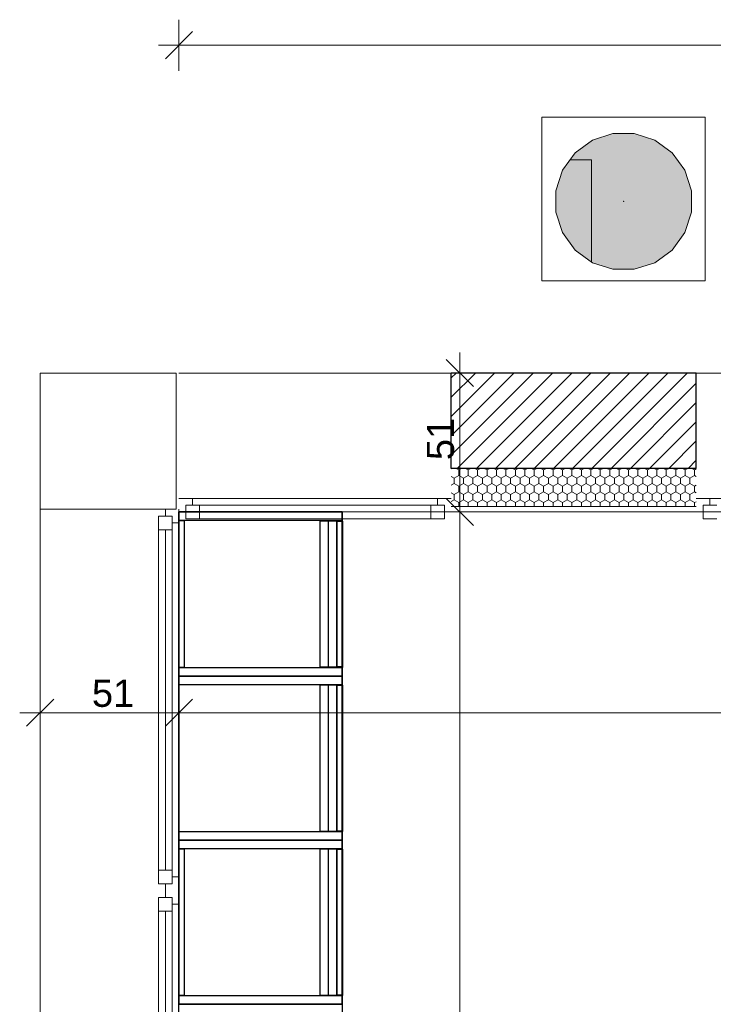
# Model space of a CAD drawing. Header units: millimetres. Extents: x -13189488 to -13176600, y -33161 to -25515.
# Tile 5 of 28: x -13189488 to -13186940, y -29512 to -25898. Entities that reach past the tile are written whole.
import ezdxf

# ---------------------------------------------------------------- set-up
doc = ezdxf.new("R2010")
doc.units = ezdxf.units.MM
doc.header["$MEASUREMENT"] = 0
doc.linetypes.add('Wipeout_Contour', pattern=[1000, 0, -1000])
for name, color, linetype in [('0._RDC (82)_1_0', 7, 'Continuous'), ('0._RDC (82)_1_AAG constr dalles', 7, 'Continuous'), ('0._RDC (82)_1_AAG constr Poteaux', 7, 'Continuous'), ('0._RDC (82)_1_BQN 2 COTATIONS PC', 7, 'Continuous'), ('0._RDC (82)_1_Fenêtres Archicad', 7, 'Continuous')]:
    doc.layers.add(name, color=color, linetype=linetype)
doc.styles.add('STYLE_GENERE_1', font='txt')

msp = doc.modelspace()

# ---------------------------------------------------------------- hatches: boundary and pattern name
at = {"layer": '0._RDC (82)_1_0', "linetype": 'Continuous', "lineweight": 0, "true_color": 0xff1550}
msp.add_hatch(color=240, dxfattribs=at).paths.add_polyline_path([(-13187230.6, -26316.1), (-13187309.5, -26316.1), (-13187384.5, -26340.5), (-13187448.3, -26386.9), (-13187494.7, -26450.7), (-13187519, -26525.7), (-13187519, -26604.5), (-13187494.7, -26679.5), (-13187448.3, -26743.3), (-13187384.5, -26789.7), (-13187309.5, -26814.1), (-13187230.6, -26814.1), (-13187155.6, -26789.7), (-13187091.8, -26743.3), (-13187045.5, -26679.5), (-13187021.1, -26604.5), (-13187021.1, -26525.7), (-13187045.5, -26450.7), (-13187091.8, -26386.9), (-13187155.6, -26340.5)])
at = {"layer": '0._RDC (82)_1_0', "linetype": 'Continuous', "lineweight": 20, "true_color": 0x4ef545}
h = msp.add_hatch(dxfattribs=at)
h.set_pattern_fill('MOTIF_0001', color=93, style=0, pattern_type=2)
h.set_pattern_definition([(360, (-13268388.4, 80837.16), (749.9998, 749.9998), [750, -750]), (90, (-13268388.4, 80837.16), (-749.9998, 749.9998), [750, -750])])
h.paths.add_polyline_path([(-13187230.6, -26316.1), (-13187309.5, -26316.1), (-13187384.5, -26340.5), (-13187448.3, -26386.9), (-13187494.7, -26450.7), (-13187519, -26525.7), (-13187519, -26604.5), (-13187494.7, -26679.5), (-13187448.3, -26743.3), (-13187384.5, -26789.7), (-13187309.5, -26814.1), (-13187230.6, -26814.1), (-13187155.6, -26789.7), (-13187091.8, -26743.3), (-13187045.5, -26679.5), (-13187021.1, -26604.5), (-13187021.1, -26525.7), (-13187045.5, -26450.7), (-13187091.8, -26386.9), (-13187155.6, -26340.5)])
at = {"layer": '0._RDC (82)_1_0', "linetype": 'Continuous', "lineweight": 0, "true_color": 0x191919}
h = msp.add_hatch(dxfattribs=at)
h.set_pattern_fill('Brique_1_0001', color=250, style=0, pattern_type=2)
h.set_pattern_definition([(45, (-12771109.29, 503849.215), (-35.355339, 35.355339), [])])
h.paths.add_polyline_path([(-13187003, -27194.9), (-13187903, -27194.9), (-13187903, -27544.9), (-13187003, -27544.9)])
h = msp.add_hatch(dxfattribs=at)
h.set_pattern_fill('Isolant_styromousse_0001', color=250, style=0, pattern_type=2)
h.set_pattern_definition([(90, (-12771109.288, 503849.215), (-34.6410162, 0), [20, -40]), (90, (-12771126.61, 503879.215), (-34.6410162, 0), [20, -40]), (150, (-12771109.288, 503869.215), (17.320508, 30), [20, -40]), (150, (-12771143.93, 503869.215), (17.320508, 30), [20, -40]), (210, (-12771109.288, 503849.215), (-17.320508, 30), [20, -40]), (210, (-12771143.93, 503849.215), (-17.320508, 30), [20, -40])])
h.paths.add_polyline_path([(-13187003, -27544.9), (-13187903, -27544.9), (-13187903, -27684.9), (-13187003, -27684.9)])

# ---------------------------------------------------------------- linework, layer by layer
at = {"layer": '0._RDC (82)_1_0', "color": 250, "linetype": 'Continuous', "lineweight": 0, "true_color": 0x191919}
for p, q in [((-13186970.1, -26256.1), (-13187570.1, -26256.1)), ((-13187570.1, -26256.1), (-13187570.1, -26856.1)), ((-13186970.1, -26856.1), (-13186970.1, -26256.1)), ((-13187384.5, -26340.5), (-13187448.3, -26386.9)), ((-13187309.5, -26316.1), (-13187384.5, -26340.5)), ((-13187230.6, -26316.1), (-13187309.5, -26316.1)), ((-13187155.6, -26340.5), (-13187230.6, -26316.1)), ((-13187091.8, -26386.9), (-13187155.6, -26340.5)), ((-13187448.3, -26386.9), (-13187494.7, -26450.7)), ((-13187045.5, -26450.7), (-13187091.8, -26386.9)), ((-13187494.7, -26450.7), (-13187519, -26525.7)), ((-13187021.1, -26525.7), (-13187045.5, -26450.7)), ((-13187519, -26525.7), (-13187519, -26604.5)), ((-13187021.1, -26604.5), (-13187021.1, -26525.7)), ((-13187270, -26564.9), (-13187270.2, -26565)), ((-13187270.2, -26565), (-13187270.2, -26564.9)), ((-13187270.2, -26564.9), (-13187270.2, -26565.2)), ((-13187270.2, -26565), (-13187269.9, -26565)), ((-13187270.2, -26565.2), (-13187270.2, -26565)), ((-13187270.2, -26565), (-13187270.2, -26565.2)), ((-13187270.2, -26565.2), (-13187270.2, -26565)), ((-13187270.2, -26565), (-13187270, -26565)), ((-13187270, -26565), (-13187270.2, -26565)), ((-13187270.2, -26565), (-13187270, -26565)), ((-13187270, -26565), (-13187270.2, -26565)), ((-13187270.2, -26565), (-13187270.2, -26565)), ((-13187270.2, -26565), (-13187270.2, -26565.2)), ((-13187270, -26565), (-13187270.2, -26565)), ((-13187270.2, -26565), (-13187270, -26565)), ((-13187269.9, -26565.2), (-13187270.2, -26565.2)), ((-13187270.2, -26565.2), (-13187270, -26565.2)), ((-13187270.2, -26565.2), (-13187270, -26565.2)), ((-13187270.1, -26565.1), (-13187270.1, -26565)), ((-13187270.1, -26565.1), (-13187270.1, -26565)), ((-13187270, -26565), (-13187270.1, -26565)), ((-13187270.1, -26565), (-13187270.1, -26565)), ((-13187270.1, -26565), (-13187270.1, -26565.2)), ((-13187270, -26565), (-13187270.1, -26565)), ((-13187270.1, -26565), (-13187270, -26565)), ((-13187270.1, -26565.1), (-13187270.1, -26565)), ((-13187270.1, -26565), (-13187270.1, -26565.1)), ((-13187270, -26565.1), (-13187270.1, -26565.1)), ((-13187270.1, -26565.1), (-13187270.1, -26565.1)), ((-13187270.1, -26565.1), (-13187270, -26565.1)), ((-13187270, -26565.1), (-13187270.1, -26565.1)), ((-13187270.1, -26565.1), (-13187270.1, -26565.1)), ((-13187270.1, -26565.1), (-13187270.1, -26565.1)), ((-13187270.1, -26565.1), (-13187270.1, -26565.1)), ((-13187270.1, -26565.2), (-13187270, -26565.2)), ((-13187270, -26565), (-13187270, -26564.9)), ((-13187270, -26565), (-13187270, -26565.2)), ((-13187270, -26565.2), (-13187270, -26565)), ((-13187270, -26565.2), (-13187270, -26565)), ((-13187270, -26565), (-13187270, -26565)), ((-13187270, -26565.2), (-13187270, -26565)), ((-13187270, -26565), (-13187270, -26565)), ((-13187270, -26565.2), (-13187270, -26565)), ((-13187270, -26565), (-13187270, -26565.1)), ((-13187270, -26565.1), (-13187270, -26565.1)), ((-13187269.9, -26565), (-13187269.9, -26565.2)), ((-13187519, -26604.5), (-13187494.7, -26679.5)), ((-13187045.5, -26679.5), (-13187021.1, -26604.5)), ((-13187494.7, -26679.5), (-13187448.3, -26743.3)), ((-13187091.8, -26743.3), (-13187045.5, -26679.5)), ((-13187448.3, -26743.3), (-13187384.5, -26789.7)), ((-13187155.6, -26789.7), (-13187091.8, -26743.3)), ((-13187384.5, -26789.7), (-13187309.5, -26814.1)), ((-13187309.5, -26814.1), (-13187230.6, -26814.1)), ((-13187230.6, -26814.1), (-13187155.6, -26789.7)), ((-13187570.1, -26856.1), (-13186970.1, -26856.1)), ((-13187003, -27684.9), (-13187903, -27684.9))]:
    msp.add_line(p, q, dxfattribs=at)
at = {"layer": '0._RDC (82)_1_0', "color": 7, "linetype": 'Continuous', "lineweight": 30}
for p, q in [((-13187903, -27544.9), (-13187903, -27194.9)), ((-13187003, -27544.9), (-13187003, -27194.9)), ((-13187003, -27544.9), (-13187903, -27544.9)), ((-13188303.4, -27704.9), (-13188303.4, -28307.4)), ((-13188302.4, -27738.3), (-13188303.4, -27738.3)), ((-13188302.4, -28273.9), (-13188302.4, -27738.3)), ((-13188303.4, -28273.9), (-13188302.4, -28273.9)), ((-13188302.4, -28273.9), (-13188302.4, -28275.5)), ((-13188303.4, -28307.4), (-13188715.9, -28307.4)), ((-13188303.4, -28307.4), (-13188303.4, -28909.9)), ((-13188302.4, -28340.8), (-13188303.4, -28340.8)), ((-13188302.4, -28876.4), (-13188302.4, -28340.8)), ((-13188303.4, -28876.4), (-13188302.4, -28876.4)), ((-13188302.4, -28876.4), (-13188302.4, -28878)), ((-13188303.4, -28909.9), (-13188903, -28909.9)), ((-13188303.4, -28909.9), (-13188303.4, -29512.4)), ((-13188302.4, -28943.3), (-13188303.4, -28943.3)), ((-13188302.4, -29478.9), (-13188302.4, -28943.3)), ((-13188303.4, -29478.9), (-13188302.4, -29478.9)), ((-13188302.4, -29478.9), (-13188302.4, -29480.5)), ((-13188303.4, -29512.4), (-13188903, -29512.4)), ((-13188303.4, -29512.4), (-13188303.4, -29744.1))]:
    msp.add_line(p, q, dxfattribs=at)
at = {"layer": '0._RDC (82)_1_0', "color": 7, "linetype": 'Continuous', "lineweight": 30, "flags": 128}
for points in [[(-13187003, -27194.9), (-13187903, -27194.9)], [(-13188303.4, -27704.9), (-13188303.4, -27736.8)], [(-13188303.4, -28307.4), (-13188303.4, -27704.9)], [(-13188303.4, -28307.4), (-13188303.4, -27704.9)], [(-13188303.4, -27736.8), (-13188903, -27736.8)], [(-13188903, -28275.5), (-13188903, -27736.8)], [(-13188903, -27736.8), (-13188883.3, -27736.8)], [(-13188883.3, -27736.8), (-13188883.3, -28275.5)], [(-13188386.1, -27738.3), (-13188386.1, -28273.9)], [(-13188303.4, -27738.3), (-13188355, -27738.3), (-13188386.1, -27738.3)], [(-13188386.1, -27738.3), (-13188386.1, -28273.9)], [(-13188303.4, -27738.3), (-13188355, -27738.3), (-13188386.1, -27738.3)], [(-13188386.1, -27738.3), (-13188386.1, -28273.9)], [(-13188303.4, -27738.3), (-13188355, -27738.3), (-13188386.1, -27738.3)], [(-13188355, -27738.3), (-13188355, -28273.9)], [(-13188355, -27738.3), (-13188355, -28273.9)], [(-13188355, -27738.3), (-13188355, -28273.9)], [(-13188323, -28273.9), (-13188323, -27738.3)], [(-13188323, -27738.3), (-13188302.4, -27738.3)], [(-13188323, -27738.3), (-13188323, -28273.9)], [(-13188302.4, -27738.3), (-13188323, -27738.3)], [(-13188303.4, -27736.8), (-13188303.4, -27738.3)], [(-13188303.4, -27736.8), (-13188303.4, -27738.3)], [(-13188303.4, -27736.8), (-13188303.4, -27738.3)], [(-13188303.4, -27736.8), (-13188303.4, -27738.3)], [(-13188303.4, -27736.8), (-13188303.4, -27738.3)], [(-13188303.4, -27738.3), (-13188303.4, -28273.9)], [(-13188303.4, -27738.3), (-13188303.4, -28273.9)], [(-13188303.4, -27738.3), (-13188303.4, -28273.9)], [(-13188302.4, -27738.3), (-13188302.4, -28273.9)], [(-13188302.4, -27738.3), (-13188302.4, -28273.9)], [(-13188883.3, -28275.5), (-13188903, -28275.5)], [(-13188903, -28275.5), (-13188303.4, -28275.5)], [(-13188903, -28307.4), (-13188903, -28275.5)], [(-13188386.1, -28273.9), (-13188355, -28273.9), (-13188303.4, -28273.9)], [(-13188386.1, -28273.9), (-13188355, -28273.9), (-13188303.4, -28273.9)], [(-13188386.1, -28273.9), (-13188355, -28273.9), (-13188303.4, -28273.9)], [(-13188302.4, -28273.9), (-13188323, -28273.9)], [(-13188302.4, -28273.9), (-13188323, -28273.9)], [(-13188303.4, -28273.9), (-13188303.4, -28275.5)], [(-13188303.4, -28273.9), (-13188303.4, -28275.5)], [(-13188303.4, -28273.9), (-13188303.4, -28275.5)], [(-13188303.4, -28273.9), (-13188303.4, -28275.5)], [(-13188303.4, -28273.9), (-13188303.4, -28275.5)], [(-13188303.4, -28275.5), (-13188303.4, -28307.4)], [(-13188302.4, -28275.5), (-13188302.4, -28273.9)], [(-13188903, -28307.4), (-13188303.4, -28307.4)], [(-13188903, -28339.3), (-13188903, -28307.4)], [(-13188903, -28307.4), (-13188903, -28909.9)], [(-13188303.4, -28307.4), (-13188903, -28307.4)], [(-13188903, -28307.4), (-13188903, -28909.9)], [(-13188303.4, -28307.4), (-13188903, -28307.4)], [(-13188903, -28307.4), (-13188303.4, -28307.4)], [(-13188903, -28307.4), (-13188303.4, -28307.4)], [(-13188303.4, -28307.4), (-13188903, -28307.4)], [(-13188303.4, -28307.4), (-13188303.4, -28339.3)], [(-13188303.4, -28909.9), (-13188303.4, -28307.4)], [(-13188303.4, -28909.9), (-13188303.4, -28307.4)], [(-13188303.4, -28339.3), (-13188903, -28339.3)], [(-13188386.1, -28340.8), (-13188386.1, -28876.4)], [(-13188303.4, -28340.8), (-13188355, -28340.8), (-13188386.1, -28340.8)], [(-13188386.1, -28340.8), (-13188386.1, -28876.4)], [(-13188303.4, -28340.8), (-13188355, -28340.8), (-13188386.1, -28340.8)], [(-13188386.1, -28340.8), (-13188386.1, -28876.4)], [(-13188303.4, -28340.8), (-13188355, -28340.8), (-13188386.1, -28340.8)], [(-13188355, -28340.8), (-13188355, -28876.4)], [(-13188355, -28340.8), (-13188355, -28876.4)], [(-13188355, -28340.8), (-13188355, -28876.4)], [(-13188323, -28876.4), (-13188323, -28340.8)], [(-13188323, -28340.8), (-13188302.4, -28340.8)], [(-13188323, -28340.8), (-13188323, -28876.4)], [(-13188302.4, -28340.8), (-13188323, -28340.8)], [(-13188303.4, -28339.3), (-13188303.4, -28340.8)], [(-13188303.4, -28339.3), (-13188303.4, -28340.8)], [(-13188303.4, -28339.3), (-13188303.4, -28340.8)], [(-13188303.4, -28339.3), (-13188303.4, -28340.8)], [(-13188303.4, -28339.3), (-13188303.4, -28340.8)], [(-13188303.4, -28340.8), (-13188303.4, -28876.4)], [(-13188303.4, -28340.8), (-13188303.4, -28876.4)], [(-13188303.4, -28340.8), (-13188303.4, -28876.4)], [(-13188302.4, -28340.8), (-13188302.4, -28876.4)], [(-13188302.4, -28340.8), (-13188302.4, -28876.4)], [(-13188903, -28878), (-13188303.4, -28878)], [(-13188903, -28909.9), (-13188903, -28878)], [(-13188386.1, -28876.4), (-13188355, -28876.4), (-13188303.4, -28876.4)], [(-13188386.1, -28876.4), (-13188355, -28876.4), (-13188303.4, -28876.4)], [(-13188386.1, -28876.4), (-13188355, -28876.4), (-13188303.4, -28876.4)], [(-13188302.4, -28876.4), (-13188323, -28876.4)], [(-13188302.4, -28876.4), (-13188323, -28876.4)], [(-13188303.4, -28876.4), (-13188303.4, -28878)], [(-13188303.4, -28876.4), (-13188303.4, -28878)], [(-13188303.4, -28876.4), (-13188303.4, -28878)], [(-13188303.4, -28876.4), (-13188303.4, -28878)], [(-13188303.4, -28876.4), (-13188303.4, -28878)], [(-13188303.4, -28878), (-13188303.4, -28909.9)], [(-13188302.4, -28878), (-13188302.4, -28876.4)], [(-13188903, -28909.9), (-13188303.4, -28909.9)], [(-13188903, -28941.8), (-13188903, -28909.9)], [(-13188903, -28909.9), (-13188903, -29512.4)], [(-13188303.4, -28909.9), (-13188903, -28909.9)], [(-13188903, -28909.9), (-13188903, -29512.4)], [(-13188303.4, -28909.9), (-13188903, -28909.9)], [(-13188903, -28909.9), (-13188303.4, -28909.9)], [(-13188903, -28909.9), (-13188303.4, -28909.9)], [(-13188303.4, -28909.9), (-13188903, -28909.9)], [(-13188303.4, -28909.9), (-13188303.4, -28941.8)], [(-13188303.4, -29512.4), (-13188303.4, -28909.9)], [(-13188303.4, -29512.4), (-13188303.4, -28909.9)], [(-13188303.4, -28941.8), (-13188903, -28941.8)], [(-13188903, -29480.5), (-13188903, -28941.8)], [(-13188903, -28941.8), (-13188883.3, -28941.8)], [(-13188883.3, -28941.8), (-13188883.3, -29480.5)], [(-13188386.1, -28943.3), (-13188386.1, -29478.9)], [(-13188303.4, -28943.3), (-13188355, -28943.3), (-13188386.1, -28943.3)], [(-13188386.1, -28943.3), (-13188386.1, -29478.9)], [(-13188303.4, -28943.3), (-13188355, -28943.3), (-13188386.1, -28943.3)], [(-13188386.1, -28943.3), (-13188386.1, -29478.9)], [(-13188303.4, -28943.3), (-13188355, -28943.3), (-13188386.1, -28943.3)], [(-13188355, -28943.3), (-13188355, -29478.9)], [(-13188355, -28943.3), (-13188355, -29478.9)], [(-13188355, -28943.3), (-13188355, -29478.9)], [(-13188323, -29478.9), (-13188323, -28943.3)], [(-13188323, -28943.3), (-13188302.4, -28943.3)], [(-13188323, -28943.3), (-13188323, -29478.9)], [(-13188302.4, -28943.3), (-13188323, -28943.3)], [(-13188303.4, -28941.8), (-13188303.4, -28943.3)], [(-13188303.4, -28941.8), (-13188303.4, -28943.3)], [(-13188303.4, -28941.8), (-13188303.4, -28943.3)], [(-13188303.4, -28941.8), (-13188303.4, -28943.3)], [(-13188303.4, -28941.8), (-13188303.4, -28943.3)], [(-13188303.4, -28943.3), (-13188303.4, -29478.9)], [(-13188303.4, -28943.3), (-13188303.4, -29478.9)], [(-13188303.4, -28943.3), (-13188303.4, -29478.9)], [(-13188302.4, -28943.3), (-13188302.4, -29478.9)], [(-13188302.4, -28943.3), (-13188302.4, -29478.9)], [(-13188883.3, -29480.5), (-13188903, -29480.5)], [(-13188903, -29480.5), (-13188303.4, -29480.5)], [(-13188903, -29512.4), (-13188903, -29480.5)], [(-13188386.1, -29478.9), (-13188355, -29478.9), (-13188303.4, -29478.9)], [(-13188386.1, -29478.9), (-13188355, -29478.9), (-13188303.4, -29478.9)], [(-13188386.1, -29478.9), (-13188355, -29478.9), (-13188303.4, -29478.9)], [(-13188302.4, -29478.9), (-13188323, -29478.9)], [(-13188302.4, -29478.9), (-13188323, -29478.9)], [(-13188303.4, -29478.9), (-13188303.4, -29480.5)], [(-13188303.4, -29478.9), (-13188303.4, -29480.5)], [(-13188303.4, -29478.9), (-13188303.4, -29480.5)], [(-13188303.4, -29478.9), (-13188303.4, -29480.5)], [(-13188303.4, -29478.9), (-13188303.4, -29480.5)], [(-13188303.4, -29480.5), (-13188303.4, -29512.4)], [(-13188302.4, -29480.5), (-13188302.4, -29478.9)], [(-13188903, -29512.4), (-13188303.4, -29512.4)], [(-13188903, -29512.4), (-13188303.4, -29512.4)], [(-13188303.4, -29512.4), (-13188903, -29512.4)]]:
    msp.add_lwpolyline(points, dxfattribs=at)
at = {"layer": '0._RDC (82)_1_0', "color": 250, "linetype": 'Continuous', "lineweight": 0, "true_color": 0x191919, "flags": 128}
msp.add_lwpolyline([(-13187903, -27704.9), (-13187003, -27704.9)], dxfattribs=at)
at = {"layer": '0._RDC (82)_1_0', "color": 250, "linetype": 'Continuous', "lineweight": 0, "true_color": 0x191919}
msp.add_point((-13187270.1, -26565), dxfattribs=at)
msp.add_point((-13187270.1, -26565), dxfattribs=at)
at = {"layer": '0._RDC (82)_1_AAG constr dalles', "color": 250, "linetype": 'Continuous', "lineweight": 0, "true_color": 0x191919, "flags": 128}
for points in [[(-13188903, -27704.9), (-13188903, -31704.9), (-13178910.6, -31704.9), (-13178910.6, -29704.9), (-13177110.6, -29704.9), (-13177110.6, -27704.9)], [(-13177110.6, -27704.9), (-13177110.6, -29704.9), (-13178910.6, -29704.9), (-13178910.6, -31704.9), (-13183399.6, -31704.9), (-13183399.6, -31904.9), (-13185899.6, -31904.9), (-13185899.6, -31704.9), (-13188903, -31704.9), (-13188903, -27704.9)]]:
    msp.add_lwpolyline(points, close=True, dxfattribs=at)
at = {"layer": '0._RDC (82)_1_BQN 2 COTATIONS PC', "color": 250, "linetype": 'Continuous', "lineweight": 0, "true_color": 0x191919}
for p, q in [((-13188903, -26085.2), (-13188903, -25897.7)), ((-13188853, -25941.4), (-13188953, -26041.4)), ((-13188978, -25991.4), (-13188903, -25991.4)), ((-13188903, -25991.4), (-13181507.9, -25991.4)), ((-13187821.1, -27244.9), (-13187921.1, -27144.9)), ((-13187871.1, -27194.9), (-13187871.1, -27119.9)), ((-13187777.4, -27194.9), (-13187964.9, -27194.9)), ((-13187871.1, -27704.9), (-13187871.1, -27194.9)), ((-13187921.1, -27654.9), (-13187821.1, -27754.9)), ((-13187777.4, -27704.9), (-13187964.9, -27704.9)), ((-13187871.1, -31704.9), (-13187871.1, -27704.9)), ((-13189413, -28535.6), (-13189413, -28348.1)), ((-13188903, -28535.6), (-13188903, -28348.1)), ((-13189363, -28391.8), (-13189463, -28491.8)), ((-13188853, -28391.8), (-13188953, -28491.8)), ((-13189488, -28441.8), (-13189413, -28441.8)), ((-13189413, -28441.8), (-13188903, -28441.8)), ((-13188903, -28441.8), (-13181507.9, -28441.8))]:
    msp.add_line(p, q, dxfattribs=at)
at = {"layer": '0._RDC (82)_1_Fenêtres Archicad', "color": 250, "linetype": 'Continuous', "lineweight": 0, "true_color": 0x191919}
for p, q in [((-13188903, -27194.9), (-13187903, -27194.9)), ((-13187903, -27544.9), (-13187903, -27194.9)), ((-13187003, -27194.9), (-13186003, -27194.9)), ((-13187003, -27544.9), (-13187003, -27194.9)), ((-13188853, -27654.9), (-13188903, -27654.9)), ((-13188878, -27704.9), (-13188878, -27679.9)), ((-13188878, -27679.9), (-13188853, -27679.9)), ((-13188828, -27679.9), (-13188878, -27679.9)), ((-13188878, -27679.9), (-13188878, -27729.9)), ((-13188853, -27679.9), (-13188853, -27654.9)), ((-13187953, -27654.9), (-13188853, -27654.9)), ((-13188828, -27729.9), (-13188828, -27679.9)), ((-13187978, -27679.9), (-13188828, -27679.9)), ((-13187928, -27679.9), (-13187978, -27679.9)), ((-13187978, -27679.9), (-13187978, -27729.9)), ((-13187903, -27654.9), (-13187953, -27654.9)), ((-13187953, -27654.9), (-13187953, -27679.9)), ((-13187953, -27679.9), (-13187928, -27679.9)), ((-13187928, -27679.9), (-13187928, -27704.9)), ((-13187928, -27729.9), (-13187928, -27679.9)), ((-13186953, -27654.9), (-13187003, -27654.9)), ((-13186978, -27704.9), (-13186978, -27679.9)), ((-13186978, -27679.9), (-13186953, -27679.9)), ((-13186928, -27679.9), (-13186978, -27679.9)), ((-13186978, -27679.9), (-13186978, -27729.9)), ((-13186953, -27679.9), (-13186953, -27654.9)), ((-13186053, -27654.9), (-13186953, -27654.9)), ((-13189413, -29094.9), (-13189413, -27694.9)), ((-13188978, -27769.9), (-13188978, -27719.9)), ((-13188978, -27719.9), (-13188928, -27719.9)), ((-13188953, -27719.9), (-13188953, -27694.9)), ((-13188928, -27719.9), (-13188953, -27719.9)), ((-13188928, -27744.9), (-13188928, -27719.9)), ((-13188928, -27719.9), (-13188928, -27769.9)), ((-13188903, -29094.9), (-13188903, -27694.9)), ((-13188903, -27694.9), (-13188903, -27744.9)), ((-13188903, -27704.9), (-13187903, -27704.9)), ((-13188903, -27704.9), (-13188878, -27704.9)), ((-13188828, -27704.9), (-13187978, -27704.9)), ((-13187928, -27704.9), (-13187903, -27704.9)), ((-13187003, -27704.9), (-13186003, -27704.9)), ((-13187003, -27704.9), (-13186978, -27704.9)), ((-13188903, -27744.9), (-13188928, -27744.9)), ((-13188903, -27744.9), (-13188903, -29044.9)), ((-13188878, -27729.9), (-13188828, -27729.9)), ((-13188828, -27729.9), (-13187978, -27729.9)), ((-13188828, -27729.9), (-13187978, -27729.9)), ((-13187978, -27729.9), (-13187928, -27729.9)), ((-13186978, -27729.9), (-13186928, -27729.9)), ((-13188978, -29019.9), (-13188978, -27769.9)), ((-13188928, -27769.9), (-13188978, -27769.9)), ((-13188978, -29019.9), (-13188978, -27769.9)), ((-13188953, -29019.9), (-13188953, -27769.9)), ((-13188928, -27769.9), (-13188928, -29019.9)), ((-13188978, -29069.9), (-13188978, -29019.9)), ((-13188978, -29019.9), (-13188928, -29019.9)), ((-13188928, -29019.9), (-13188928, -29069.9)), ((-13188928, -29069.9), (-13188928, -29044.9)), ((-13188928, -29044.9), (-13188903, -29044.9)), ((-13188903, -29044.9), (-13188903, -29094.9)), ((-13189413, -30094.9), (-13189413, -29094.9)), ((-13188928, -29069.9), (-13188978, -29069.9)), ((-13188953, -29094.9), (-13188953, -29069.9)), ((-13188953, -29069.9), (-13188928, -29069.9)), ((-13188953, -29119.9), (-13188953, -29094.9)), ((-13188903, -30094.9), (-13188903, -29094.9)), ((-13188903, -29094.9), (-13188903, -29144.9)), ((-13188978, -29169.9), (-13188978, -29119.9)), ((-13188978, -29119.9), (-13188928, -29119.9)), ((-13188928, -29119.9), (-13188953, -29119.9)), ((-13188928, -29144.9), (-13188928, -29119.9)), ((-13188928, -29119.9), (-13188928, -29169.9)), ((-13188978, -30019.9), (-13188978, -29169.9)), ((-13188928, -29169.9), (-13188978, -29169.9)), ((-13188978, -30019.9), (-13188978, -29169.9)), ((-13188953, -30019.9), (-13188953, -29169.9)), ((-13188903, -29144.9), (-13188928, -29144.9)), ((-13188928, -29169.9), (-13188928, -30019.9)), ((-13188903, -29144.9), (-13188903, -30044.9))]:
    msp.add_line(p, q, dxfattribs=at)

# ---------------------------------------------------------------- texts
at = {"layer": '0._RDC (82)_1_BQN 2 COTATIONS PC', "color": 250, "linetype": 'Continuous', "lineweight": 0, "true_color": 0x191919, "insert": (-13187891.1, -27514.6), "char_height": 100, "width": 129.527, "attachment_point": 7, "rotation": 90, "style": 'STYLE_GENERE_1'}
msp.add_mtext('\\A1;{\\pql;\\fArial Unicode MS|b0|i0|c0|p0;\\W1.000000;51}', dxfattribs=at)
at = {"layer": '0._RDC (82)_1_BQN 2 COTATIONS PC', "color": 250, "linetype": 'Continuous', "lineweight": 0, "true_color": 0x191919, "insert": (-13189222.7, -28421.8), "char_height": 100, "width": 129.527, "attachment_point": 7, "style": 'STYLE_GENERE_1'}
msp.add_mtext('\\A1;{\\pql;\\fArial Unicode MS|b0|i0|c0|p0;\\W1.000000;51}', dxfattribs=at)

# ---------------------------------------------------------------- next in the draw order: wipeouts: each hides what was drawn before it
at = {"color": 254, "linetype": 'Wipeout_Contour', "lineweight": 0, "ltscale": 52756766.10694642}
msp.add_wipeout([(-13189413, -27694.9), (-13188913, -27694.9), (-13188913, -27194.9), (-13189413, -27194.9)], dxfattribs=at).dxf.layer = '0._RDC (82)_1_AAG constr Poteaux'

# ---------------------------------------------------------------- next in the draw order: linework, layer by layer
at = {"layer": '0._RDC (82)_1_0', "color": 7, "linetype": 'Continuous', "lineweight": 30}
msp.add_line((-13188903, -30114.9), (-13188903, -27704.9), dxfattribs=at)
at = {"layer": '0._RDC (82)_1_0', "color": 7, "linetype": 'Continuous', "lineweight": 30, "flags": 128}
for points in [[(-13188903, -27704.9), (-13188303.4, -27704.9)], [(-13188903, -27736.8), (-13188903, -27704.9)], [(-13188903, -27704.9), (-13188903, -28307.4)], [(-13188303.4, -27704.9), (-13188903, -27704.9)], [(-13188903, -27704.9), (-13188903, -28307.4)], [(-13188303.4, -27704.9), (-13188903, -27704.9)]]:
    msp.add_lwpolyline(points, dxfattribs=at)
at = {"layer": '0._RDC (82)_1_AAG constr Poteaux', "color": 7, "linetype": 'Continuous', "lineweight": 20, "flags": 128}
msp.add_lwpolyline([(-13189413, -27694.9), (-13188913, -27694.9), (-13188913, -27194.9), (-13189413, -27194.9)], close=True, dxfattribs=at)
at = {"layer": '0._RDC (82)_1_AAG constr Poteaux', "color": 1, "linetype": 'Continuous', "lineweight": 5, "flags": 128}
msp.add_lwpolyline([(-13189413, -27694.9), (-13188913, -27694.9), (-13188913, -27194.9), (-13189413, -27194.9)], close=True, dxfattribs=at)

doc.saveas('drawing.dxf')
